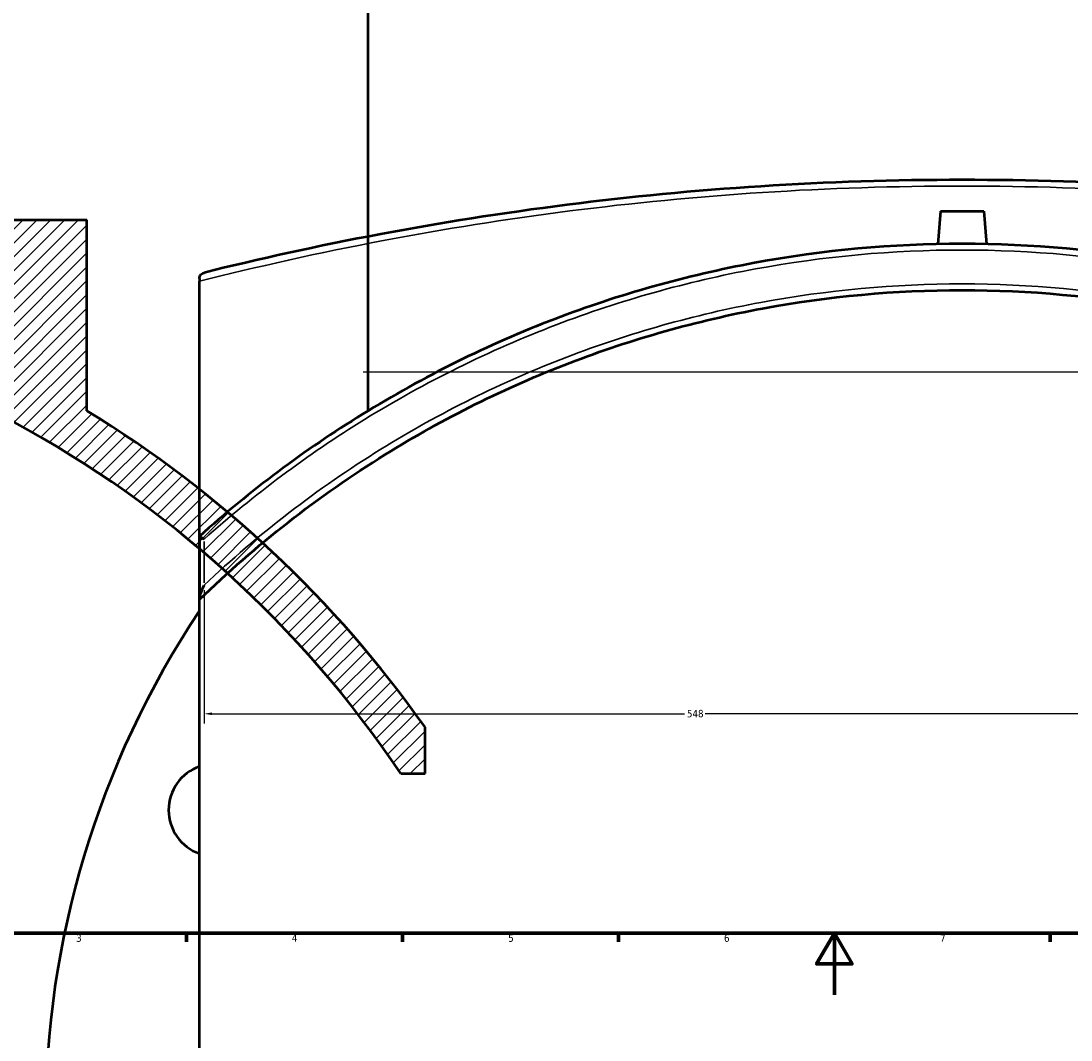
# Model space of a CAD drawing. Header units: millimetres. Extents: x -674 to 1236, y -345 to 989.
# Tile 5 of 12: x 157 to 497, y -15 to 316. Entities that reach past the tile are written whole.
import ezdxf

# ---------------------------------------------------------------- set-up
doc = ezdxf.new("R2010")
doc.units = ezdxf.units.MM
for name, color, linetype, lineweight in [('Border (ANSI)', 7, 'Continuous', 70), ('Dimension (ANSI)', 7, 'Continuous', 25), ('Hatch (ANSI)', 7, 'Continuous', 18), ('Sketch Geometry (ANSI)', 7, 'Continuous', 25), ('Visible (ANSI)', 7, 'Continuous', 50), ('Visible Narrow (ANSI)', 7, 'Continuous', 35)]:
    doc.layers.add(name, color=color, linetype=linetype, lineweight=lineweight)
doc.styles.add('Note Text (ANSI)', font='tahoma.ttf')
doc.dimstyles.new('Default - mm (ANSI)', dxfattribs={"dimtxt": 2.4, "dimasz": 2.5, "dimexe": 3.175, "dimexo": 1.6002, "dimgap": 0.8, "dimtad": 0, "dimtoh": 1, "dimdec": 0, "dimrnd": 1e-08, "dimzin": 4, "dimdsep": 46, "dimtxsty": 'Note Text (ANSI)', "dimcen": 0.09, "dimdle": 10, "dimclrd": 256, "dimclre": 256, "dimclrt": 5, "dimadec": 1, "dimazin": 1, "dimtfac": 1.27, "dimtofl": 0, "dimtmove": 0, "dimatfit": 3, "dimfxl": 1, "dimtolj": 1, "dimtzin": 4, "dimlwd": -1, "dimlwe": -1, "dimarcsym": 0})

# ---------------------------------------------------------------- blocks, each defined once
blk = doc.blocks.new('Borders Default Border')
at = {"layer": 'Border (ANSI)'}
for p, q in [((210.25, 20), (210.25, 17.2)), ((280.33, 20), (280.33, 17.2)), ((350.42, 20), (350.42, 17.2)), ((490.58, 20), (490.58, 17.2))]:
    blk.add_line(p, q, dxfattribs=at)
at = {"layer": 'Border (ANSI)', "flags": 128}
for points in [[(20, 20), (20, 574), (821, 574), (821, 20), (20, 20)], [(420.5, 0), (420.5, 20), (414.73, 10), (426.27, 10), (420.5, 20)]]:
    blk.add_lwpolyline(points, dxfattribs=at)
at = {"layer": 'Border (ANSI)', "color": 5, "true_color": 0x0000ff, "char_height": 2.4, "attachment_point": 7, "style": 'Note Text (ANSI)'}
for s, insert in [('3', (174.46, 17.15)), ('4', (244.45, 17.2)), ('5', (314.67, 17.15)), ('6', (384.69, 17.15)), ('7', (454.8, 17.2))]:
    blk.add_mtext(s, dxfattribs=dict(at, insert=insert))
blk = doc.blocks.new('*D6')
at = {"layer": 'Defpoints', "color": 0, "transparency": 16777216}
for p in [(216, 132.95), (764.48, 91.21), (764.48, 86.82)]:
    blk.add_point(p, dxfattribs=at)
at = {"layer": 'Dimension (ANSI)', "transparency": 16777216}
for p, q in [((216, 131.35), (216, 88.04)), ((764.48, 88.42), (764.48, 94.39)), ((218.5, 91.21), (371.86, 91.21)), ((761.98, 91.21), (378.55, 91.21))]:
    blk.add_line(p, q, dxfattribs=at)
for points in [[(218.5, 91.63), (218.5, 90.8), (216, 91.21)], [(761.98, 91.63), (761.98, 90.8), (764.48, 91.21)]]:
    blk.add_solid(points, dxfattribs=at)
at = {"layer": 'Dimension (ANSI)', "color": 5, "transparency": 16777216, "insert": (372.66, 92.47), "char_height": 2.4, "attachment_point": 1, "style": 'Note Text (ANSI)'}
blk.add_mtext('\\A1;548', dxfattribs=at)

msp = doc.modelspace()

# ---------------------------------------------------------------- hatches: boundary and pattern name
at = {"layer": 'Hatch (ANSI)'}
h = msp.add_hatch(dxfattribs=at)
h.set_pattern_fill('ANSI31', color=256, scale=25.4, style=0)
h.set_pattern_definition([(45, (0, 0), (-2.245064, 2.245064), [])])
edge = h.paths.add_edge_path()
edge.add_line((148.67, 251.58), (148.67, 205.67))
edge.add_ellipse((-14.83, -126.24), major_axis=(-331.92, 163.5), ratio=1, start_angle=270, end_angle=294.9857)
edge.add_line((-6.83, 243.67), (-6.83, 251.58))
edge.add_line((-6.83, 251.58), (-9.63, 251.58))
edge.add_line((-9.63, 251.58), (-9.63, 228.72))
edge.add_ellipse((-14.83, -126.24), major_axis=(354.96, -5.2), ratio=1, start_angle=34.7507, end_angle=90, ccw=False)
edge.add_line((279.78, 71.82), (287.67, 71.82))
edge.add_line((287.67, 71.82), (287.67, 86.82))
edge.add_ellipse((-14.83, -126.24), major_axis=(-213.06, 302.5), ratio=1, start_angle=270, end_angle=293.4372)
edge.add_line((177.97, 189.56), (177.97, 251.58))
edge.add_line((177.97, 251.58), (148.67, 251.58))
edge = h.paths.add_edge_path()
edge.add_line((-178.33, 205.67), (-178.33, 251.58))
edge.add_line((-178.33, 251.58), (-207.63, 251.58))
edge.add_line((-207.63, 251.58), (-207.63, 189.56))
edge.add_ellipse((-14.83, -126.24), major_axis=(-315.8, -192.8), ratio=1, start_angle=270, end_angle=280.5789)
edge.add_line((-262.33, 148.79), (-262.33, 128.26))
edge.add_ellipse((-14.83, -126.24), major_axis=(254.5, 247.5), ratio=1, start_angle=46.6379, end_angle=90, ccw=False)
edge.add_line((-20.03, 228.72), (-20.03, 251.58))
edge.add_line((-20.03, 251.58), (-22.83, 251.58))
edge.add_line((-22.83, 251.58), (-22.83, 243.67))
edge.add_ellipse((-14.83, -126.24), major_axis=(-369.91, -8), ratio=1, start_angle=270, end_angle=294.9857)

# ---------------------------------------------------------------- linework, layer by layer
at = {"layer": 'Sketch Geometry (ANSI)'}
msp.add_line((267.63, 202.25), (687.43, 202.25), dxfattribs=at)
at = {"layer": 'Visible (ANSI)'}
for p, q in [((269.18, 189.56), (269.18, 413.76)), ((454.98, 254.36), (454.05, 243.67)), ((454.98, 254.36), (468.98, 254.36)), ((468.98, 254.36), (469.92, 243.67)), ((148.67, 251.58), (177.97, 251.58)), ((177.97, 189.56), (177.97, 251.58)), ((214.48, 232.46), (214.48, 231.61)), ((214.48, -312.57), (214.48, 231.61)), ((214.48, 148.79), (214.48, 148.78)), ((214.48, 148.78), (214.48, 128.49)), ((214.48, 128.49), (214.48, 128.26)), ((287.67, 71.82), (287.67, 86.82)), ((279.78, 71.82), (287.67, 71.82))]:
    msp.add_line(p, q, dxfattribs=at)
for centre, radius, start, end in [((-14.83, -126.24), 355, 33.9114, 89.1607), ((-14.83, -126.24), 370, 35.158, 58.5952), ((461.98, -40.48), 297.5, 146.2978, 213.7022), ((219.46, 59.97), 15, 109.3968, 250.6032)]:
    msp.add_arc(centre, radius, start, end, dxfattribs=at)
for points, knots in [([(707.97, 234.4), (690.43, 238.76), (671.21, 243.04), (631.54, 250.51), (611.3, 253.75), (569.91, 259), (548.82, 261.04), (505.81, 263.81), (483.9, 264.52), (461.98, 264.52), (440.07, 264.52), (418.16, 263.81), (375.15, 261.04), (354.06, 259), (312.67, 253.75), (292.42, 250.51), (252.76, 243.04), (233.53, 238.76), (216, 234.4)], [8.283803, 8.283803, 8.283803, 8.283803, 15.630766, 15.630766, 22.43788, 22.43788, 28.998914, 28.998914, 35.559952, 35.559952, 35.559952, 42.120991, 42.120991, 48.682024, 48.682024, 55.489138, 55.489138, 62.836094, 62.836094, 62.836094, 62.836094]), ([(708.82, 149.39), (692.62, 163.9), (675.13, 176.98), (636.86, 200.64), (615.95, 211.01), (573.24, 227.35), (551.5, 233.47), (507.16, 241.68), (484.57, 243.76), (461.98, 243.76), (439.39, 243.76), (416.8, 241.68), (372.47, 233.47), (350.73, 227.35), (308.01, 211.01), (287.1, 200.64), (248.58, 176.82), (230.87, 163.54), (214.48, 148.79)], [-59.347955, -59.347955, -59.347955, -59.347955, -52.750302, -52.750302, -45.744191, -45.744191, -39.003925, -39.003925, -32.263654, -32.263654, -32.263654, -25.523382, -25.523382, -18.783116, -18.783116, -11.777005, -11.777005, -5.088857, -5.088857, -5.088857, -5.088857]), ([(214.48, 232.46), (214.48, 232.61), (214.5, 232.74), (214.57, 233.06), (214.64, 233.26), (215.01, 233.92), (215.46, 234.26), (216, 234.4), (216, 234.4), (216, 234.4)], [-0.6562492, -0.6562492, -0.6562492, -0.6562492, -0.5647606, -0.5647606, -0.4084118, -0.4084118, 0, 0, 0.0015725, 0.0015725, 0.0015725, 0.0015725]), ([(214.48, 128.26), (232.78, 146.05), (253.01, 161.88), (293.7, 187.13), (313.79, 197.13), (354.87, 212.9), (375.8, 218.82), (418.49, 226.75), (440.24, 228.76), (461.98, 228.76), (483.73, 228.76), (505.48, 226.75), (548.16, 218.82), (569.09, 212.9), (610.17, 197.13), (630.26, 187.13), (669.63, 162.7), (688.71, 147.98), (706.11, 131.5)], [-63.314172, -63.314172, -63.314172, -63.314172, -55.489138, -55.489138, -48.682024, -48.682024, -42.120991, -42.120991, -35.559952, -35.559952, -35.559952, -28.998914, -28.998914, -22.43788, -22.43788, -15.630766, -15.630766, -8.283803, -8.283803, -8.283803, -8.283803]), ([(216, 147.9), (216, 147.9), (216, 147.9), (215.8, 147.99), (215.62, 148.08), (215.29, 148.25), (215.13, 148.33), (214.83, 148.5), (214.7, 148.58), (214.53, 148.71), (214.48, 148.76), (214.48, 148.78)], [-0.2811106, -0.2811106, -0.2811106, -0.2811106, -0.280417, -0.280417, -0.2162025, -0.2162025, -0.1528709, -0.1528709, -0.0733101, -0.0733101, 0, 0, 0, 0]), ([(214.48, 128.49), (214.48, 128.58), (214.5, 128.69), (214.57, 129.02), (214.64, 129.29), (215.01, 130.49), (215.46, 131.69), (216, 132.94), (216, 132.94), (216, 132.95)], [-0.6562492, -0.6562492, -0.6562492, -0.6562492, -0.5647606, -0.5647606, -0.4084118, -0.4084118, 0, 0, 0.0015725, 0.0015725, 0.0015725, 0.0015725])]:
    msp.add_open_spline(points, degree=3, knots=knots, dxfattribs=at)
at = {"layer": 'Visible Narrow (ANSI)'}
msp.add_line((216, 133.7), (216, 147.15), dxfattribs=at)
for points, knots in [([(214.48, 231.61), (232.78, 236.25), (253.01, 240.83), (293.7, 248.53), (313.79, 251.77), (354.87, 257.01), (375.8, 259.05), (418.49, 261.81), (440.24, 262.52), (461.98, 262.52), (483.73, 262.52), (505.48, 261.81), (548.16, 259.05), (569.09, 257.01), (610.17, 251.77), (630.26, 248.53), (669.63, 241.08), (688.71, 236.81), (706.11, 232.46)], [-63.314172, -63.314172, -63.314172, -63.314172, -55.489138, -55.489138, -48.682024, -48.682024, -42.120991, -42.120991, -35.559952, -35.559952, -35.559952, -28.998914, -28.998914, -22.43788, -22.43788, -15.630766, -15.630766, -8.283803, -8.283803, -8.283803, -8.283803]), ([(216, 147.9), (232.14, 162.33), (249.57, 175.34), (287.7, 198.88), (308.54, 209.18), (351.11, 225.44), (372.78, 231.53), (416.96, 239.69), (439.47, 241.76), (461.98, 241.76), (484.49, 241.76), (507.01, 239.69), (551.19, 231.53), (572.86, 225.44), (615.42, 209.18), (636.26, 198.88), (674.39, 175.34), (691.82, 162.33), (707.97, 147.9)], [5.179357, 5.179357, 5.179357, 5.179357, 11.777005, 11.777005, 18.783116, 18.783116, 25.523382, 25.523382, 32.263654, 32.263654, 32.263654, 39.003925, 39.003925, 45.744191, 45.744191, 52.750302, 52.750302, 59.347955, 59.347955, 59.347955, 59.347955]), ([(707.97, 132.95), (690.43, 149.52), (671.21, 164.33), (631.54, 188.9), (611.3, 198.95), (569.91, 214.81), (548.82, 220.77), (505.81, 228.74), (483.9, 230.76), (461.98, 230.76), (440.07, 230.76), (418.16, 228.74), (375.15, 220.77), (354.06, 214.81), (312.67, 198.95), (292.42, 188.9), (252.76, 164.33), (233.53, 149.52), (216, 132.95)], [8.283803, 8.283803, 8.283803, 8.283803, 15.630766, 15.630766, 22.43788, 22.43788, 28.998914, 28.998914, 35.559952, 35.559952, 35.559952, 42.120991, 42.120991, 48.682024, 48.682024, 55.489138, 55.489138, 62.836094, 62.836094, 62.836094, 62.836094])]:
    msp.add_open_spline(points, degree=3, knots=knots, dxfattribs=at)

# ---------------------------------------------------------------- block references
msp.add_blockref('Borders Default Border', (0, 0))

# ---------------------------------------------------------------- dimensions: what is measured, and where the dimension line sits
at = {"layer": 'Dimension (ANSI)'}
dim = msp.add_linear_dim(base=(764.48, 91.21), p1=(216, 132.95), p2=(764.48, 86.82), angle=180, dimstyle='Default - mm (ANSI)', override={"dimgap": 0.8, "dimtoh": 0, "dimdec": 0, "dimtol": 0, "dimlim": 0, "dimtp": 0, "dimtm": 0, "dimtdec": 2, "dimatfit": 1}, dxfattribs=at)
dim.commit()
dim.dimension.update_dxf_attribs({"geometry": '*D6', "text_midpoint": (375.2, 91.21), "dimtype": 160})

doc.saveas('drawing.dxf')
